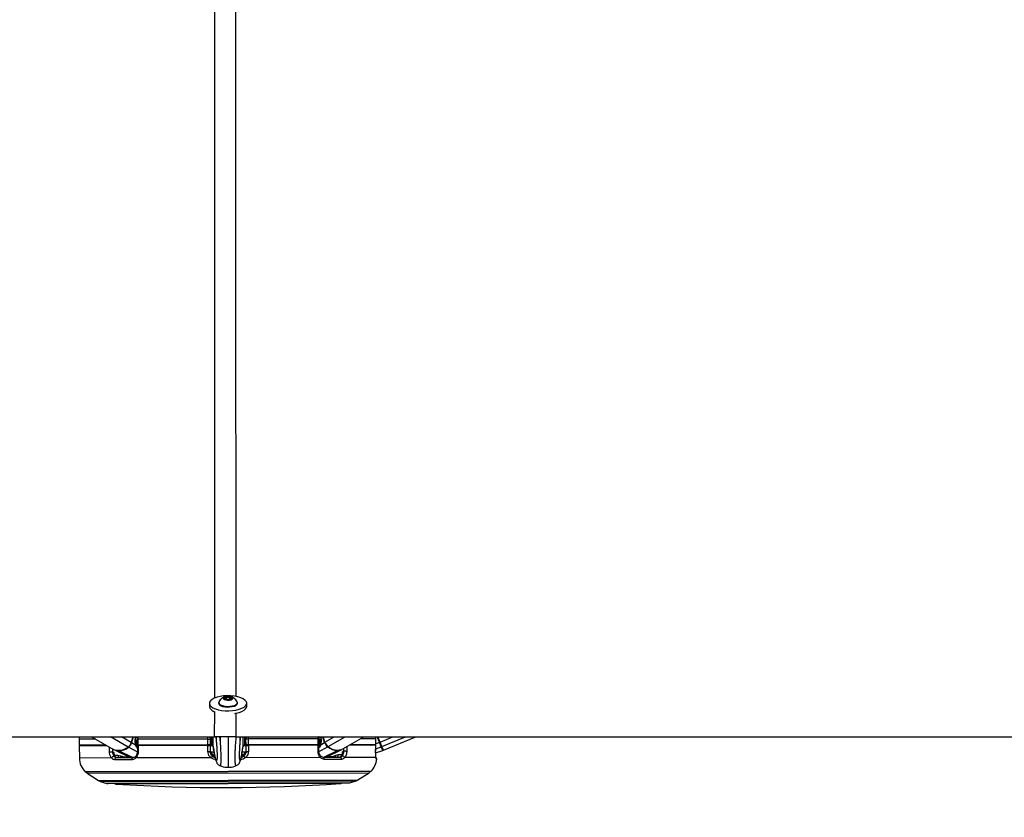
# Model space of a CAD drawing. Header units: millimetres. Extents: x 1684 to 18395, y 701 to 16538.
# Tile 27 of 61: x 6357 to 7349, y 5889 to 6692. Entities that reach past the tile are written whole.
import ezdxf

# ---------------------------------------------------------------- set-up
doc = ezdxf.new("R2010")
doc.units = ezdxf.units.MM
doc.header["$LTSCALE"] = 2
doc.layers.add('COMPONENT_GEOMETRY', color=7, linetype='Continuous')
doc.styles.add('SLDTEXTSTYLE0', font='TXT', dxfattribs={"width": 0.75})
doc.dimstyles.new('SLDDIMSTYLE1', dxfattribs={"dimtxt": 100, "dimasz": 6.604, "dimexe": 0, "dimexo": 0.0625, "dimgap": 25, "dimtad": 0, "dimtih": 1, "dimtoh": 1, "dimdec": 1, "dimrnd": 1e-09, "dimzin": 12, "dimdsep": 46, "dimtxsty": 'SLDTEXTSTYLE0', "dimsah": 1, "dimcen": 0.09, "dimadec": 0, "dimazin": 3, "dimtfac": 1, "dimtdec": 1, "dimtofl": 0, "dimtmove": 0, "dimatfit": 3, "dimfxl": 1, "dimfrac": 2, "dimtolj": 1, "dimtzin": 12, "dimarcsym": 0})

# ---------------------------------------------------------------- blocks, each defined once
blk = doc.blocks.new('_D_2')
at = {"layer": 'COMPONENT_GEOMETRY', "color": 7}
for p, q in [((7817.17, 5970.28), (7817.17, 3903.62)), ((7617.1, 3883.3), (7586.63, 3883.3)), ((7586.63, 3883.3), (7586.63, 3724.55)), ((8017.24, 3883.3), (8047.71, 3883.3)), ((8047.71, 3883.3), (8047.71, 3724.55)), ((7586.63, 3724.55), (7617.1, 3724.55)), ((8047.71, 3724.55), (8017.24, 3724.55)), ((7817.17, 1508.27), (7817.17, 3574.94)), ((3335.91, 1508.27), (7823.52, 1508.27))]:
    blk.add_line(p, q, dxfattribs=at)
for points in [[(7817.17, 5970.28), (7816.15, 5963.68), (7818.18, 5963.68)], [(7817.17, 1508.27), (7818.18, 1514.88), (7816.15, 1514.88)]]:
    blk.add_solid(points, dxfattribs=at)
at = {"layer": 'COMPONENT_GEOMETRY', "color": 7, "char_height": 100, "attachment_point": 1, "style": 'SLDTEXTSTYLE0'}
for s, insert in [('7\'3.83"', (7617.1, 3853.46)), ('2231', (7669.39, 3703.84))]:
    blk.add_mtext(s, dxfattribs=dict(at, insert=insert))

msp = doc.modelspace()

# ---------------------------------------------------------------- linework, layer by layer
at = {"color": 7, "linetype": 'Continuous', "lineweight": 25}
for p, q in [((6563.75, 6009.19), (6565.72, 6010.34)), ((6565.24, 6007.94), (6563.75, 6009.19)), ((6568.69, 6007.83), (6565.24, 6007.94)), ((6565.72, 6010.34), (6569.17, 6010.24)), ((6565.72, 6007.92), (6565.72, 6010.34)), ((6570.66, 6008.98), (6568.69, 6007.83)), ((6569.17, 6010.24), (6570.66, 6008.98)), ((6569.18, 6008.11), (6569.17, 6010.24)), ((6548.41, 6004.02), (6548.42, 6000.81)), ((6557.71, 6004.73), (6557.71, 6004.03)), ((6576.71, 6004.07), (6576.71, 6004.77)), ((6586.02, 6000.89), (6586.01, 6004.09)), ((4100.46, 5970.28), (6553.74, 5970.28)), ((6417.28, 5967.79), (6417.3, 5961.79)), ((6429.78, 5970.28), (6451.76, 5957.65)), ((6471.42, 5970.28), (6469.78, 5964.55)), ((6474.04, 5968.48), (6474.56, 5970.28)), ((6475.73, 5967.91), (6475.75, 5961.91)), ((6475.74, 5967.91), (6475.73, 5967.91)), ((6547.01, 5968.05), (6476.52, 5967.91)), ((6476.52, 5967.91), (6476.54, 5961.91)), ((6547.01, 5968.05), (6549.28, 5968.05)), ((6547.03, 5962.05), (6547.01, 5968.05)), ((6548.93, 5969.46), (6548.94, 5968.97)), ((6549.28, 5970.28), (6549.28, 5968.05)), ((6549.28, 5968.05), (6549.3, 5962.05)), ((6550.29, 5962.62), (6550.28, 5970.27)), ((6552.3, 5960.71), (6552.28, 5970.28)), ((6555.28, 5970.28), (6555.29, 5966.63)), ((6559.49, 5965.3), (6559.48, 5970.28)), ((6574.98, 5970.28), (9030.11, 5970.28)), ((6579.29, 5966.68), (6579.28, 5970.28)), ((6582.3, 5960.76), (6582.28, 5970.28)), ((6584.29, 5962.69), (6584.28, 5970.28)), ((6585.28, 5968.12), (6587.55, 5968.13)), ((6585.3, 5962.12), (6585.28, 5968.12)), ((6585.62, 5969.04), (6585.63, 5969.53)), ((6658.04, 5968.27), (6587.55, 5968.13)), ((6587.55, 5968.13), (6587.57, 5962.13)), ((6658.06, 5962.27), (6658.04, 5968.27)), ((6658.8, 5968.27), (6658.7, 5970.22)), ((6658.85, 5962.27), (6658.83, 5968.27)), ((6660.1, 5970.28), (6660.52, 5968.84)), ((6664.81, 5964.94), (6663.25, 5970.28)), ((6682.84, 5958.1), (6703.85, 5970.28)), ((6715.91, 5968.38), (6715.58, 5970.28)), ((6715.92, 5962.38), (6715.91, 5968.38)), ((6715.93, 5968.38), (6715.91, 5968.38)), ((6715.94, 5962.38), (6715.93, 5968.38)), ((6720.2, 5965.04), (6718.05, 5970.28)), ((6723.55, 5956.88), (6756.19, 5970.28)), ((6444.45, 5961.85), (6417.3, 5961.79)), ((6445.32, 5961.35), (6417.3, 5961.29)), ((6417.3, 5961.29), (6417.54, 5948.89)), ((6422.3, 5961.8), (6422.31, 5961.3)), ((6474.11, 5961.91), (6470.17, 5964.32)), ((6473.81, 5964.83), (6475.74, 5965.98)), ((6476.54, 5961.91), (6475.75, 5961.91)), ((6475.92, 5961.41), (6475.92, 5955.27)), ((6547.03, 5962.05), (6476.54, 5961.91)), ((6546.81, 5961.55), (6476.71, 5961.41)), ((6482.33, 5961.92), (6482.33, 5961.42)), ((6544.3, 5962.04), (6544.3, 5961.54)), ((6549.3, 5962.05), (6547.03, 5962.05)), ((6549.08, 5962.05), (6549.09, 5961.55)), ((6549.09, 5961.55), (6552.3, 5961.56)), ((6549.09, 5961.55), (6549.21, 5955.45)), ((6549.29, 5967.05), (6550.29, 5967.06)), ((6550.71, 5962.06), (6549.3, 5962.05)), ((6550.86, 5962.03), (6552.3, 5961.95)), ((6552.3, 5960.71), (6552.3, 5960.7)), ((6552.3, 5960.7), (6552.37, 5959.9)), ((6582.3, 5960.76), (6582.23, 5959.96)), ((6582.3, 5962.01), (6583.73, 5962.09)), ((6582.3, 5961.62), (6585.51, 5961.62)), ((6582.3, 5960.76), (6582.3, 5960.76)), ((6585.3, 5962.12), (6583.88, 5962.12)), ((6584.29, 5967.12), (6585.29, 5967.12)), ((6587.57, 5962.13), (6585.3, 5962.12)), ((6585.41, 5955.52), (6585.51, 5961.62)), ((6585.51, 5961.62), (6585.51, 5962.12)), ((6658.06, 5962.27), (6587.57, 5962.13)), ((6657.88, 5961.77), (6587.78, 5961.63)), ((6590.3, 5962.13), (6590.3, 5961.63)), ((6652.26, 5962.26), (6652.26, 5961.76)), ((6658.85, 5962.27), (6658.06, 5962.27)), ((6658.7, 5955.63), (6658.68, 5961.77)), ((6658.84, 5966.34), (6660.76, 5965.2)), ((6660.48, 5962.28), (6664.42, 5964.7)), ((6665.94, 5949.78), (6681.85, 5957.59)), ((6715.89, 5961.88), (6689.27, 5961.83)), ((6715.92, 5962.38), (6690.14, 5962.33)), ((6710.46, 5962.37), (6710.45, 5961.87)), ((6715.83, 5955.71), (6715.91, 5961.88)), ((6715.89, 5961.88), (6715.88, 5961.88)), ((6715.94, 5962.38), (6715.92, 5962.38)), ((6720.2, 5965.04), (6719.61, 5964.8)), ((6721.47, 5960.27), (6719.61, 5964.8)), ((6722.07, 5960.49), (6720.2, 5965.04)), ((6722.95, 5956.67), (6721.47, 5960.27)), ((6723.55, 5956.88), (6722.07, 5960.49)), ((6450.9, 5955.26), (6452, 5955.26)), ((6452.76, 5957.14), (6468.7, 5949.4)), ((6454.69, 5949.37), (6471.8, 5949.4)), ((6456.39, 5951.92), (6459.02, 5951.29)), ((6550.14, 5949.16), (6474.25, 5949.01)), ((6475.92, 5955.27), (6475.92, 5955.27)), ((6552.38, 5951.5), (6552.45, 5950.91)), ((6582.19, 5950.97), (6582.25, 5951.56)), ((6660.39, 5949.37), (6584.5, 5949.22)), ((6662.84, 5949.78), (6679.95, 5949.81)), ((6681.47, 5947.6), (6664.13, 5947.56)), ((6675.61, 5951.71), (6678.24, 5952.35)), ((6682.62, 5955.71), (6683.71, 5955.71)), ((6716.12, 5949.48), (6684.68, 5949.42)), ((6715.81, 5955.71), (6715.83, 5955.71)), ((6715.82, 5954.17), (6722.95, 5956.67)), ((6470.52, 5947.18), (6453.17, 5947.15)), ((6559.14, 5941.23), (6559.18, 5941.22)), ((6575.54, 5941.25), (6575.49, 5941.24)), ((6710.46, 5935.27), (6424.24, 5934.71)), ((6425.51, 5933.53), (6436.83, 5926.32)), ((6697.9, 5926.84), (6709.19, 5934.09)), ((6438.67, 5925.46), (6444, 5923.74)), ((6446.47, 5923.35), (6688.27, 5923.83)), ((6690.74, 5924.22), (6696.06, 5925.96))]:
    msp.add_line(p, q, dxfattribs=at)
at = {"color": 8, "linetype": 'Continuous', "lineweight": 25}
for p, q in [((6553.74, 5970.28), (6553.75, 5995.72)), ((6574.97, 5994.12), (6574.98, 5970.28)), ((6434.05, 5967.83), (6417.28, 5967.79)), ((6466.65, 5959.99), (6448.74, 5970.28)), ((6469.78, 5964.55), (6459.81, 5970.28)), ((6470.17, 5964.32), (6471.87, 5970.28)), ((6474.09, 5970.28), (6473.69, 5968.89)), ((6473.75, 5966.33), (6475.74, 5967.52)), ((6475.4, 5969.99), (6474.28, 5969.32)), ((6474.49, 5970.03), (6475.4, 5969.99)), ((6475.73, 5967.91), (6476.52, 5967.91)), ((6547.01, 5968.05), (6547.02, 5970.28)), ((6550.85, 5970.23), (6550.86, 5962.03)), ((6583.71, 5970.23), (6583.73, 5962.09)), ((6658.04, 5968.27), (6657.8, 5970.28)), ((6658.04, 5968.27), (6658.83, 5968.27)), ((6660.82, 5966.7), (6658.83, 5967.87)), ((6658.83, 5967.67), (6660.84, 5966.49)), ((6659.27, 5970.28), (6660.28, 5969.68)), ((6660.58, 5970.28), (6660.87, 5969.25)), ((6664.42, 5964.7), (6662.79, 5970.28)), ((6664.81, 5964.94), (6674.02, 5970.28)), ((6667.95, 5960.38), (6685.02, 5970.28)), ((6715.91, 5968.38), (6700.52, 5968.35)), ((6719.61, 5964.8), (6717.37, 5970.28)), ((6720.2, 5965.04), (6732.95, 5970.28)), ((6722.07, 5960.49), (6745.92, 5970.28)), ((6450.83, 5958.18), (6450.9, 5955.26)), ((6475.87, 5955.18), (6467.06, 5959.78)), ((6475.74, 5967.32), (6473.75, 5966.13)), ((6475.75, 5962.4), (6475.36, 5961.06)), ((6475.94, 5960.58), (6475.81, 5960.67)), ((6476.89, 5961.41), (6477.04, 5961.91)), ((6479.16, 5961.92), (6479.02, 5961.42)), ((6481.6, 5961.42), (6481.66, 5961.63)), ((6481.78, 5961.56), (6481.74, 5961.42)), ((6652.81, 5961.89), (6652.85, 5961.76)), ((6652.99, 5961.76), (6652.93, 5961.96)), ((6655.43, 5962.26), (6655.57, 5961.76)), ((6657.7, 5961.77), (6657.55, 5962.27)), ((6658.73, 5955.53), (6667.54, 5960.17)), ((6658.84, 5962.76), (6659.23, 5961.44)), ((6683.71, 5955.71), (6683.78, 5958.64)), ((6715.86, 5958.25), (6721.47, 5960.27)), ((6715.94, 5963.3), (6719.61, 5964.8)), ((6449.96, 5948.96), (6417.54, 5948.89)), ((6452.77, 5951.91), (6456.39, 5951.92)), ((6471.02, 5949.4), (6457.25, 5956.15)), ((6550.42, 5955), (6553.06, 5955.01)), ((6553.84, 5950.91), (6552.45, 5950.91)), ((6582.19, 5950.97), (6580.79, 5950.97)), ((6581.51, 5955.06), (6584.2, 5955.07)), ((6663.62, 5949.78), (6677.36, 5956.58)), ((6678.24, 5952.35), (6681.86, 5952.36)), ((6716.99, 5947.67), (6716.49, 5947.66)), ((6711.16, 5935.56), (6423.54, 5934.99)), ((6425.51, 5933.53), (6709.19, 5934.09)), ((6436.83, 5926.32), (6697.9, 5926.84)), ((6438.67, 5925.46), (6696.06, 5925.96)), ((6444, 5923.74), (6690.74, 5924.22)), ((6680.38, 5923.19), (6454.36, 5922.74))]:
    msp.add_line(p, q, dxfattribs=at)
at = {"color": 7, "linetype": 'Continuous', "lineweight": 25, "flags": 128}
for points in [[(6548.95, 6002.23), (6550.17, 6000.83), (6552.05, 5999.55), (6554.51, 5998.45), (6557.45, 5997.56), (6560.77, 5996.93), (6564.34, 5996.56), (6568.02, 5996.49), (6571.67, 5996.7), (6575.15, 5997.2), (6578.32, 5997.96), (6581.07, 5998.96), (6583.28, 6000.15), (6584.88, 6001.49), (6585.79, 6002.93), (6586, 6004.41), (6585.48, 6005.88), (6584.26, 6007.28), (6582.38, 6008.55), (6579.92, 6009.65), (6576.97, 6010.54), (6573.65, 6011.18), (6570.08, 6011.54), (6566.4, 6011.62), (6562.75, 6011.4), (6559.28, 6010.9), (6556.1, 6010.14), (6553.36, 6009.15), (6551.15, 6007.96), (6549.55, 6006.62), (6548.63, 6005.18), (6548.43, 6003.7), (6548.95, 6002.23)], [(6566.82, 6007.18), (6568.66, 6007.27), (6570.28, 6007.63), (6571.43, 6008.22), (6571.94, 6008.94), (6571.72, 6009.68), (6570.82, 6010.33), (6569.37, 6010.79), (6567.59, 6010.99), (6565.75, 6010.91), (6564.13, 6010.54), (6562.98, 6009.95), (6562.47, 6009.23), (6562.68, 6008.49), (6563.58, 6007.84), (6565.04, 6007.38), (6566.82, 6007.18)], [(6548.42, 6000.81), (6548.44, 6000.49), (6548.96, 5999.02)], [(6557.71, 6004.03), (6557.79, 6003.56), (6558.45, 6002.56), (6559.77, 6001.66), (6561.64, 6000.94), (6563.92, 6000.46), (6566.45, 6000.24)], [(6557.95, 6005.58), (6557.82, 6005.3), (6557.79, 6004.26), (6558.45, 6003.25), (6559.77, 6002.36), (6561.64, 6001.64), (6563.92, 6001.15), (6566.45, 6000.93)], [(6566.45, 6000.93), (6569.03, 6000.99), (6571.48, 6001.34), (6573.61, 6001.93), (6575.27, 6002.73), (6576.33, 6003.68), (6576.71, 6004.72), (6576.48, 6005.61)], [(6566.45, 6000.24), (6569.03, 6000.3), (6571.48, 6000.64), (6573.61, 6001.23), (6575.27, 6002.04), (6576.33, 6002.99), (6576.71, 6004.02), (6576.71, 6004.07)], [(6574, 5993.8), (6575.16, 5994), (6578.33, 5994.76), (6581.07, 5995.75), (6583.29, 5996.94), (6584.88, 5998.28), (6585.8, 5999.72), (6586.02, 6000.89)], [(6417.48, 5970.33), (6417.42, 5969.92), (6417.28, 5967.79)], [(6466.65, 5959.99), (6464.19, 5958.43), (6461.7, 5957.29), (6459.22, 5956.59), (6456.83, 5956.36), (6454.56, 5956.59), (6452.49, 5957.27), (6451.76, 5957.65)], [(6476.71, 5961.41), (6476.71, 5957.41), (6476.71, 5955.24)], [(6546.93, 5955.37), (6546.86, 5959.37), (6546.81, 5961.55)], [(6587.78, 5961.63), (6587.72, 5957.63), (6587.68, 5955.45)], [(6657.91, 5955.59), (6657.89, 5959.59), (6657.88, 5961.77)], [(6715.81, 5955.71), (6715.86, 5959.7), (6715.89, 5961.88)], [(6447.9, 5955.18), (6448.19, 5955.19), (6448.54, 5955.2), (6448.93, 5955.21), (6449.35, 5955.22), (6449.78, 5955.23), (6450.19, 5955.24), (6450.57, 5955.25), (6450.9, 5955.26)], [(6470.52, 5947.18), (6470.52, 5947.6), (6470.58, 5948.01), (6470.68, 5948.4), (6470.84, 5948.73), (6471.04, 5949.02), (6471.28, 5949.23), (6471.53, 5949.36), (6471.8, 5949.4)], [(6664.13, 5947.56), (6664.13, 5947.98), (6664.07, 5948.39), (6663.96, 5948.77), (6663.8, 5949.11), (6663.6, 5949.39), (6663.36, 5949.6), (6663.11, 5949.73), (6662.84, 5949.78)], [(6686.72, 5955.65), (6686.43, 5955.66), (6686.08, 5955.66), (6685.68, 5955.67), (6685.26, 5955.68), (6684.84, 5955.69), (6684.43, 5955.7), (6684.05, 5955.71), (6683.71, 5955.71)]]:
    msp.add_lwpolyline(points, dxfattribs=at)
at = {"color": 8, "linetype": 'Continuous', "lineweight": 25, "flags": 128}
for points in [[(6473.69, 5968.89), (6473.85, 5968.78), (6473.97, 5968.67), (6474.03, 5968.58), (6474.05, 5968.49), (6474.04, 5968.47)], [(6660.87, 5969.25), (6660.71, 5969.15), (6660.6, 5969.04), (6660.53, 5968.94), (6660.52, 5968.86), (6660.52, 5968.84)], [(6447.9, 5955.18), (6447.8, 5959.18), (6447.78, 5959.94)], [(6474.11, 5961.91), (6474.26, 5962.08), (6474.36, 5962.24), (6474.41, 5962.4), (6474.41, 5962.54), (6474.39, 5962.6)], [(6481.66, 5961.63), (6481.72, 5961.8), (6481.78, 5961.92)], [(6652.93, 5961.96), (6652.87, 5962.14), (6652.81, 5962.26)], [(6658.64, 5960.92), (6658.66, 5960.94), (6658.78, 5961.03)], [(6660.48, 5962.28), (6660.33, 5962.44), (6660.23, 5962.61), (6660.18, 5962.76), (6660.18, 5962.9), (6660.2, 5962.96)], [(6686.82, 5960.41), (6686.77, 5957.82), (6686.72, 5955.65)], [(6474.25, 5949.01), (6474.08, 5949.33), (6473.97, 5949.65), (6473.92, 5949.94), (6473.94, 5950.19), (6474.03, 5950.39), (6474.12, 5950.49)], [(6551.31, 5951.03), (6551.84, 5950.92), (6552.45, 5950.91)], [(6583.03, 5951.02), (6582.79, 5950.98), (6582.19, 5950.97)], [(6660.39, 5949.37), (6660.56, 5949.7), (6660.67, 5950.02), (6660.71, 5950.3), (6660.69, 5950.56), (6660.61, 5950.76), (6660.54, 5950.84)]]:
    msp.add_lwpolyline(points, dxfattribs=at)
at = {"color": 7, "linetype": 'Continuous', "lineweight": 25}
for centre, radius, start, end in [((6567.22, 6000.38), 10.63, 102.30886, 150.75483), ((6567.22, 6000.38), 10.63, 29.46988, 77.91585), ((6557.41, 6005.51), 10.65, 217.4979, 253.63346), ((6456.48, 5973.33), 17.19, 272.58059, 307.98881), ((6461.39, 5966.94), 8.71, 307.09812, 344.11326), ((6461.83, 5966.69), 8.67, 307.09812, 344.11326), ((6485.44, 5968.07), 7.47, 239.58617, 240.65072), ((6550.89, 5962.63), 0.6, 180.11235, 267.11235), ((6583.69, 5962.69), 0.6, 273.11235, 0.11235), ((6649.12, 5968.39), 7.47, 299.57399, 300.63854), ((6672.74, 5967.1), 8.67, 196.11145, 233.12659), ((6673.18, 5967.35), 8.71, 196.11145, 233.12659), ((6678.07, 5973.76), 17.19, 232.2359, 267.64412), ((6677.2, 5971.01), 14.09, 228.95338, 293.62542), ((6677.45, 5966.7), 10.12, 269.51079, 295.73636), ((6721.33, 5960.82), 0.561, 284.68, 15.77091), ((6722.75, 5957.24), 0.6, 289.31509, 22.31509), ((6437.53, 5949.28), 20, 181.11235, 225.60069), ((6452.5, 5947.8), 2.8, 92.50858, 155.43885), ((6457.11, 5966.21), 10.06, 244.41207, 270.7902), ((6455, 5947.53), 1.87, 99.79491, 191.67613), ((6546.8, 5994.29), 38.91, 270.19935, 273.54596), ((6556.05, 5945.39), 7.01, 129.65386, 147.48472), ((6553.27, 5954.91), 2.86, 178.20162, 267.02705), ((6581.35, 5954.97), 2.86, 273.19766, 2.02309), ((6578.6, 5945.43), 7.01, 32.73999, 50.57085), ((6587.67, 5994.37), 38.91, 266.67875, 270.02536), ((6679.64, 5947.97), 1.87, 348.54858, 80.4298), ((6682.14, 5948.25), 2.8, 24.78586, 87.71613), ((6697.11, 5949.79), 20, 314.62401, 353.89615), ((6715, 5947.88), 2, 353.89615, 54.30668), ((6424.24, 5935.71), 1, 225.60069, 270.11235), ((6426.04, 5934.38), 1, 160.4726, 237.51628), ((6708.65, 5934.93), 1, 302.70843, 19.75211), ((6710.45, 5936.27), 1, 270.11235, 314.62401), ((6441.13, 5933.07), 8, 237.51628, 252.11235), ((6446.46, 5931.35), 8, 252.11235, 270.11235), ((6454.49, 5924.74), 2, 223.36539, 266.28613), ((6564.06, 7612.75), 1693.56, 266.28613, 273.93858), ((6680.25, 5925.18), 2, 273.93858, 316.85932), ((6688.26, 5931.83), 8, 270.11235, 288.11235), ((6693.58, 5933.57), 8, 288.11235, 302.70843)]:
    msp.add_arc(centre, radius, start, end, dxfattribs=at)
at = {"color": 8, "linetype": 'Continuous', "lineweight": 25}
for centre, radius, start, end in [((6474.96, 5970.65), 0.802, 303.68389, 331.54113), ((6467.58, 5960.67), 1.03, 216.31857, 239.89059), ((6469.3, 5962.79), 1.75, 60.44772, 75.02887), ((6484.03, 5970.62), 11.3, 209.48344, 223.71873), ((6485.38, 5971.38), 11.48, 209.31214, 212.89491), ((6483.21, 5961.15), 1.49, 148.7985, 164.12056), ((6651.38, 5961.48), 1.49, 16.10415, 31.42621), ((6650.53, 5970.95), 11.3, 316.50598, 330.74127), ((6649.18, 5971.7), 11.48, 327.3298, 330.91257), ((6665.28, 5963.18), 1.75, 105.19584, 119.77699), ((6667.02, 5961.06), 1.03, 300.33412, 323.90614), ((6707.68, 5966.58), 5.47, 301.1597, 309.72173), ((6459.68, 5951.8), 3.29, 177.92153, 227.58808), ((6457.47, 5956.57), 0.472, 205.9905, 241.90685), ((6461.88, 5950.5), 2.96, 164.53526, 202.27937), ((6476.52, 5959.72), 4.49, 262.28781, 272.42046), ((6552.21, 5954.63), 3.13, 232.98697, 273.08167), ((6582.41, 5954.69), 3.13, 267.13547, 307.94843), ((6658.08, 5959.96), 4.37, 267.6969, 278.09435), ((6672.76, 5950.91), 2.96, 337.94534, 15.68945), ((6674.95, 5952.22), 3.29, 312.63662, 2.30318), ((6677.14, 5957), 0.472, 298.31786, 334.23421), ((6714.5, 5947.88), 2.01, 353.91304, 25.75102)]:
    msp.add_arc(centre, radius, start, end, dxfattribs=at)
at = {"color": 7, "linetype": 'Continuous', "lineweight": 25}
for centre, major_axis, start_param, end_param in [((6478.26, 5966.11), (0.17, 7.38), 1.200482, 2.191148), ((6656.32, 5966.46), (-0.2, 7.38), 4.092037, 5.082703)]:
    msp.add_ellipse(centre, major_axis=major_axis, ratio=0.672558, start_param=start_param, end_param=end_param, dxfattribs=at)
at = {"color": 8, "linetype": 'Continuous', "lineweight": 25}
for points, knots in [([(6553.76, 6009.14), (6553.8, 6178.16), (6553.86, 6438.76), (6554.13, 6790.98), (6554.37, 7015.13), (6554.86, 7147.78), (6555.01, 7188.78)], [0, 0, 0, 0, 0.429949, 0.662883, 0.895816, 1, 1, 1, 1]), ([(6573.71, 7188.78), (6573.9, 7134.58), (6574.45, 6976.24), (6574.74, 6609.88), (6574.91, 6271.45), (6574.96, 6037.08), (6574.97, 6010.81)], [0, 0, 0, 0, 0.1379434, 0.4029888, 0.9330822, 1, 1, 1, 1]), ([(7106.56, 7188.78), (7192.81, 7134.58), (7444.8, 6976.24), (8027.63, 6609.88), (8564.15, 6272.63), (8935.1, 6039.44), (8975.01, 6014.35)], [0, 0, 0, 0, 0.13836, 0.404205, 0.935898, 1, 1, 1, 1]), ([(6475.4, 5969.99), (6475.56, 5969.98), (6475.72, 5969.97), (6475.86, 5969.87), (6475.86, 5969.86)], [0, 0, 0, 0, 0.978379, 1, 1, 1, 1]), ([(6476.78, 5970.28), (6476.67, 5969.78), (6476.52, 5969), (6476.52, 5968.2), (6476.52, 5967.91)], [0, 0, 0, 0, 0.646108, 1, 1, 1, 1]), ([(6559.18, 5941.22), (6559.24, 5941.19), (6559.35, 5941.15), (6559.55, 5941.28), (6559.77, 5941.64), (6559.96, 5942.38), (6560.1, 5943.49), (6560.18, 5944.82), (6560.22, 5946.6), (6560.22, 5948.72), (6560.22, 5951.27), (6560.15, 5954.33), (6560.05, 5957.07), (6559.93, 5959.36), (6559.8, 5961.31), (6559.65, 5963.34), (6559.48, 5965.51), (6559.28, 5967.63), (6559.12, 5969.3), (6559.03, 5970.14), (6558.99, 5970.5)], [0, 0, 0, 0, 0.0518778, 0.1032908, 0.1808442, 0.2698632, 0.3099755, 0.3778599, 0.4407745, 0.4681218, 0.5334219, 0.6024408, 0.6552315, 0.7089, 0.7566035, 0.7939522, 0.8586657, 0.9243292, 0.968229, 1, 1, 1, 1]), ([(6567.28, 5970.28), (6567.28, 5969.85), (6567.28, 5968.95), (6567.29, 5967.49), (6567.29, 5965.66), (6567.29, 5963.77), (6567.3, 5961.5), (6567.3, 5958.73), (6567.31, 5954.95), (6567.32, 5950.79), (6567.32, 5947.25), (6567.33, 5945.01), (6567.33, 5943.35), (6567.33, 5942.13), (6567.34, 5941.18), (6567.34, 5940.47), (6567.34, 5940.05), (6567.34, 5939.8), (6567.34, 5939.64), (6567.34, 5939.63), (6567.34, 5939.62)], [0, 0, 0, 0, 0.0353091, 0.0742132, 0.1132008, 0.1745337, 0.2117466, 0.2715878, 0.3598255, 0.4488493, 0.5151189, 0.5813002, 0.6217811, 0.6794311, 0.7365816, 0.787292, 0.8533153, 0.8925597, 0.9319057, 1, 1, 1, 1]), ([(6575.49, 5941.24), (6575.46, 5941.22), (6575.38, 5941.18), (6575.24, 5941.23), (6575.07, 5941.38), (6574.92, 5941.68), (6574.79, 5942.11), (6574.69, 5942.6), (6574.62, 5943.13), (6574.56, 5943.65), (6574.52, 5944.27), (6574.48, 5945.02), (6574.45, 5945.96), (6574.43, 5947.05), (6574.42, 5948.3), (6574.42, 5949.69), (6574.42, 5951.27), (6574.45, 5952.93), (6574.5, 5955.32), (6574.58, 5957.51), (6574.68, 5959.53), (6574.76, 5960.82), (6574.88, 5962.58), (6575.03, 5964.71), (6575.24, 5967.14), (6575.42, 5969.09), (6575.53, 5970.17), (6575.56, 5970.52)], [0, 0, 0, 0, 0.026079, 0.077297, 0.12887, 0.180614, 0.225014, 0.269666, 0.296322, 0.323089, 0.350307, 0.377745, 0.40895, 0.440808, 0.468145, 0.500359, 0.533697, 0.567872, 0.602885, 0.682258, 0.709221, 0.740987, 0.772852, 0.837099, 0.902647, 0.968451, 1, 1, 1, 1]), ([(6587.55, 5970.28), (6587.55, 5969.85), (6587.55, 5969.15), (6587.55, 5968.41), (6587.55, 5968.13)], [0, 0, 0, 0, 0.610027, 1, 1, 1, 1]), ([(6658.9, 5970.28), (6658.83, 5970.28), (6658.76, 5970.27), (6658.7, 5970.22), (6658.7, 5970.22)], [0, 0, 0, 0, 0.933662, 1, 1, 1, 1]), ([(6481.13, 5961.92), (6481.23, 5961.87), (6481.43, 5961.76), (6481.58, 5961.67), (6481.66, 5961.63)], [0, 0, 0, 0, 0.51956, 1, 1, 1, 1]), ([(6556.11, 5948.67), (6556.1, 5948.62), (6556.08, 5948.29), (6556.02, 5947.85), (6555.94, 5947.38), (6555.84, 5947.02), (6555.74, 5946.76), (6555.62, 5946.62), (6555.5, 5946.57), (6555.33, 5946.63), (6555.12, 5946.9), (6554.84, 5947.53), (6554.51, 5948.54), (6554.18, 5949.83), (6553.89, 5951.16), (6553.63, 5952.46), (6553.37, 5953.87), (6553.06, 5955.67), (6552.7, 5957.89), (6552.43, 5959.77), (6552.3, 5960.71)], [0, 0, 0, 0, 0.005411, 0.032612, 0.059131, 0.085819, 0.119545, 0.153397, 0.187528, 0.221723, 0.28725, 0.353003, 0.445553, 0.538392, 0.603616, 0.668904, 0.734364, 0.799874, 0.899859, 1, 1, 1, 1]), ([(6578.53, 5948.82), (6578.54, 5948.73), (6578.57, 5948.33), (6578.63, 5947.9), (6578.71, 5947.42), (6578.84, 5946.93), (6579.03, 5946.61), (6579.28, 5946.63), (6579.53, 5946.95), (6579.81, 5947.58), (6580.13, 5948.59), (6580.54, 5950.21), (6581, 5952.45), (6581.47, 5955.17), (6581.91, 5957.95), (6582.17, 5959.83), (6582.3, 5960.76)], [0, 0, 0, 0, 0.008339, 0.035462, 0.061905, 0.088516, 0.15587, 0.223986, 0.289324, 0.354889, 0.447173, 0.539745, 0.669867, 0.800449, 0.900147, 1, 1, 1, 1]), ([(6653.47, 5962.26), (6653.36, 5962.2), (6653.16, 5962.1), (6653.01, 5962.01), (6652.93, 5961.96)], [0, 0, 0, 0, 0.51956, 1, 1, 1, 1]), ([(6710.99, 5961.87), (6711.06, 5961.9), (6711.29, 5962.02), (6711.45, 5962.23), (6711.56, 5962.37)], [0, 0, 0, 0, 0.294349, 1, 1, 1, 1]), ([(6459.02, 5951.29), (6460.09, 5950.83), (6462.58, 5949.78), (6465.15, 5950.18), (6466.62, 5950.4)], [0, 0, 0, 0, 0.4290254, 1, 1, 1, 1]), ([(6668.16, 5950.87), (6668.84, 5950.66), (6671.32, 5949.92), (6673.81, 5950.96), (6675.61, 5951.71)], [0, 0, 0, 0, 0.2757749, 1, 1, 1, 1])]:
    msp.add_open_spline(points, degree=3, knots=knots, dxfattribs=at)
at = {"color": 7, "linetype": 'Continuous', "lineweight": 25}
for points, knots in [([(9030.11, 5970.28), (8740.68, 6152.26), (8305.62, 6425.8), (7725.06, 6790.98), (7368.78, 7015.13), (7158.37, 7147.78), (7093.34, 7188.78)], [0, 0, 0, 0, 0.448133, 0.673636, 0.899139, 1, 1, 1, 1]), ([(10062.07, 5970.28), (9652.72, 6152.26), (9037.38, 6425.8), (8216.07, 6790.98), (7711.98, 7015.13), (7413.92, 7147.78), (7321.8, 7188.78)], [0, 0, 0, 0, 0.448133, 0.673636, 0.899139, 1, 1, 1, 1]), ([(6474.39, 5962.6), (6474.28, 5962.86), (6473.97, 5963.63), (6473.68, 5965.16), (6473.69, 5966.95), (6473.94, 5968.01), (6474.04, 5968.48)], [0, 0, 0, 0, 0.152854, 0.457309, 0.763686, 1, 1, 1, 1]), ([(6475.91, 5970.28), (6475.85, 5969.92), (6475.72, 5969.14), (6475.77, 5968.34), (6475.79, 5967.91)], [0, 0, 0, 0, 0.460346, 1, 1, 1, 1]), ([(6574.98, 5970.28), (6574.65, 5970.28), (6572.89, 5970.28), (6569.53, 5970.28), (6564.71, 5970.28), (6559.66, 5970.28), (6555.99, 5970.28), (6554.05, 5970.28), (6553.74, 5970.28)], [0, 0, 0, 0, 0.0487424, 0.2609758, 0.4793563, 0.7122289, 0.9539189, 1, 1, 1, 1]), ([(6554.97, 5970.28), (6555.03, 5969.62), (6555.17, 5968.1), (6555.36, 5965.83), (6555.54, 5963.55), (6555.69, 5961.47), (6555.83, 5959.26), (6555.96, 5957.17), (6556.06, 5955.23), (6556.12, 5953.81), (6556.16, 5952.65), (6556.18, 5951.9), (6556.19, 5951.25), (6556.19, 5950.76), (6556.18, 5950.27), (6556.17, 5949.81), (6556.15, 5949.33), (6556.13, 5948.95), (6556.11, 5948.75), (6556.11, 5948.67)], [0, 0, 0, 0, 0.111614, 0.255619, 0.352965, 0.450592, 0.549552, 0.649342, 0.714078, 0.779886, 0.810123, 0.840948, 0.861048, 0.881829, 0.898915, 0.924255, 0.950217, 0.981345, 1, 1, 1, 1]), ([(6579.59, 5970.28), (6579.53, 5969.63), (6579.4, 5968.13), (6579.22, 5965.88), (6579.05, 5963.6), (6578.91, 5961.51), (6578.77, 5959.3), (6578.65, 5957.21), (6578.56, 5955.27), (6578.51, 5953.85), (6578.47, 5952.69), (6578.45, 5951.95), (6578.45, 5951.3), (6578.45, 5950.8), (6578.45, 5950.31), (6578.47, 5949.85), (6578.49, 5949.3), (6578.52, 5949.01), (6578.53, 5948.82)], [0, 0, 0, 0, 0.110007, 0.255425, 0.353726, 0.452311, 0.552242, 0.653011, 0.718382, 0.784836, 0.81537, 0.846497, 0.866794, 0.887779, 0.905033, 0.930622, 0.956838, 1, 1, 1, 1]), ([(6585.28, 5968.12), (6585.28, 5968.37), (6585.28, 5969.11), (6585.28, 5969.81), (6585.28, 5970.28)], [0, 0, 0, 0, 0.34008, 1, 1, 1, 1]), ([(6660.52, 5968.84), (6660.6, 5968.55), (6660.82, 5967.66), (6660.93, 5966.05), (6660.71, 5964.3), (6660.36, 5963.37), (6660.2, 5962.96)], [0, 0, 0, 0, 0.1537966, 0.4591445, 0.7653534, 1, 1, 1, 1]), ([(6474.11, 5961.91), (6474.36, 5961.16), (6474.78, 5959.84), (6475.62, 5959.12), (6475.99, 5958.8)], [0, 0, 0, 0, 0.566074, 1, 1, 1, 1]), ([(6475.85, 5960.72), (6475.7, 5960.79), (6475.31, 5960.99), (6474.85, 5961.62), (6474.52, 5962.35), (6474.39, 5962.64)], [0, 0, 0, 0, 0.260018, 0.708, 1, 1, 1, 1]), ([(6475.94, 5961.41), (6475.94, 5961.41), (6475.94, 5961.41), (6476.2, 5961.41), (6476.53, 5961.41), (6476.71, 5961.41)], [0, 0, 0, 0, 0.2475297, 0.6125949, 1, 1, 1, 1]), ([(6546.81, 5961.55), (6547.04, 5961.55), (6547.49, 5961.55), (6548.13, 5961.55), (6548.65, 5961.55), (6549.01, 5961.55), (6549.06, 5961.55), (6549.09, 5961.55)], [0, 0, 0, 0, 0.1975557, 0.39511, 0.5926965, 0.790302, 1, 1, 1, 1]), ([(6552.35, 5959.9), (6552.43, 5959.33), (6552.74, 5957.18), (6553.27, 5953.91), (6553.97, 5950.16), (6554.57, 5947.55), (6555.15, 5945.72), (6555.65, 5944.54), (6556.23, 5943.52), (6557.08, 5942.52), (6558.04, 5941.68), (6558.87, 5941.35), (6559.18, 5941.23)], [0, 0, 0, 0, 0.071924, 0.273669, 0.465576, 0.669985, 0.772877, 0.856471, 0.908553, 0.943522, 0.978584, 1, 1, 1, 1]), ([(6575.49, 5941.26), (6575.75, 5941.36), (6576.49, 5941.64), (6577.39, 5942.38), (6578.16, 5943.21), (6578.67, 5943.99), (6579.09, 5944.77), (6579.53, 5945.84), (6580.07, 5947.56), (6580.68, 5950.21), (6581.36, 5954.01), (6581.88, 5957.33), (6582.18, 5959.44), (6582.25, 5959.95)], [0, 0, 0, 0, 0.018115, 0.049649, 0.081435, 0.116346, 0.15949, 0.224749, 0.330755, 0.529442, 0.732288, 0.934532, 1, 1, 1, 1]), ([(6585.51, 5961.62), (6585.53, 5961.62), (6585.57, 5961.62), (6585.92, 5961.63), (6586.42, 5961.63), (6587.07, 5961.63), (6587.54, 5961.63), (6587.78, 5961.63)], [0, 0, 0, 0, 0.197556, 0.39511, 0.592696, 0.790302, 1, 1, 1, 1]), ([(6657.88, 5961.77), (6658.05, 5961.77), (6658.38, 5961.77), (6658.64, 5961.77), (6658.65, 5961.77), (6658.66, 5961.77)], [0, 0, 0, 0, 0.365444, 0.730886, 1, 1, 1, 1]), ([(6660.48, 5962.28), (6660.36, 5961.91), (6660.12, 5961.15), (6659.69, 5960.27), (6659.2, 5959.59), (6658.81, 5959.31), (6658.62, 5959.16)], [0, 0, 0, 0, 0.277664, 0.566249, 0.779646, 1, 1, 1, 1]), ([(6660.2, 5962.97), (6660.17, 5962.9), (6659.95, 5962.4), (6659.51, 5961.68), (6659.06, 5961.13), (6658.71, 5961.02), (6658.64, 5961)], [0, 0, 0, 0, 0.068716, 0.462655, 0.877688, 1, 1, 1, 1]), ([(6449.96, 5948.96), (6449.66, 5949.37), (6448.93, 5950.36), (6448.13, 5952.51), (6447.97, 5954.29), (6447.9, 5955.18)], [0, 0, 0, 0, 0.2603539, 0.6306901, 1, 1, 1, 1]), ([(6453.17, 5947.15), (6452.61, 5947.23), (6451.44, 5947.39), (6450.47, 5948.42), (6449.96, 5948.96)], [0, 0, 0, 0, 0.475859, 1, 1, 1, 1]), ([(6450.9, 5955.26), (6450.96, 5954.59), (6451.08, 5953.25), (6451.65, 5951.64), (6452.17, 5950.9), (6452.38, 5950.59)], [0, 0, 0, 0, 0.370015, 0.740315, 1, 1, 1, 1]), ([(6452, 5955.26), (6452.06, 5954.59), (6452.17, 5953.25), (6452.85, 5951.48), (6453.83, 5950.15), (6454.91, 5949.46), (6455.61, 5949.4), (6455.89, 5949.37)], [0, 0, 0, 0, 0.215288, 0.430555, 0.64649, 0.863795, 1, 1, 1, 1]), ([(6452.38, 5950.59), (6452.75, 5950.22), (6453.45, 5949.52), (6454.29, 5949.42), (6454.69, 5949.37)], [0, 0, 0, 0, 0.519417, 1, 1, 1, 1]), ([(6474.25, 5949.01), (6473.71, 5948.5), (6472.59, 5947.46), (6471.22, 5947.28), (6470.52, 5947.18)], [0, 0, 0, 0, 0.485349, 1, 1, 1, 1]), ([(6474.09, 5950.52), (6473.98, 5950.4), (6473.54, 5949.91), (6472.65, 5949.46), (6471.89, 5949.43), (6471.46, 5949.42)], [0, 0, 0, 0, 0.122527, 0.506636, 1, 1, 1, 1]), ([(6475.87, 5955.27), (6475.88, 5955.05), (6475.93, 5954.18), (6475.55, 5952.75), (6474.89, 5951.32), (6474.31, 5950.75), (6474.07, 5950.52)], [0, 0, 0, 0, 0.11736, 0.44954, 0.77994, 1, 1, 1, 1]), ([(6476.71, 5955.24), (6476.68, 5954.71), (6476.61, 5953.28), (6475.89, 5951.07), (6474.9, 5949.64), (6474.3, 5949.05), (6474.25, 5949.01)], [0, 0, 0, 0, 0.220493, 0.593656, 0.970348, 1, 1, 1, 1]), ([(6550.14, 5949.16), (6549.67, 5949.56), (6548.52, 5950.56), (6547.26, 5952.7), (6547.04, 5954.48), (6546.93, 5955.37)], [0, 0, 0, 0, 0.2603539, 0.6306901, 1, 1, 1, 1]), ([(6549.21, 5955.45), (6549.29, 5954.78), (6549.44, 5953.45), (6550.38, 5951.84), (6551.23, 5951.09), (6551.58, 5950.78)], [0, 0, 0, 0, 0.370015, 0.740315, 1, 1, 1, 1]), ([(6549.23, 5954.23), (6549.26, 5954.43), (6549.33, 5954.89), (6550.02, 5954.96), (6550.42, 5955)], [0, 0, 0, 0, 0.4164589, 1, 1, 1, 1]), ([(6555.06, 5947.35), (6554.2, 5947.42), (6552.41, 5947.58), (6550.92, 5948.61), (6550.14, 5949.16)], [0, 0, 0, 0, 0.475859, 1, 1, 1, 1]), ([(6551.58, 5950.78), (6552.15, 5950.4), (6552.93, 5949.87), (6553.85, 5949.77), (6554.1, 5949.74)], [0, 0, 0, 0, 0.733073, 1, 1, 1, 1]), ([(6553.12, 5952.06), (6552.9, 5952.04), (6552.62, 5952.01), (6552.39, 5951.81), (6552.38, 5951.64), (6552.38, 5951.5)], [0, 0, 0, 0, 0.477795, 0.583752, 1, 1, 1, 1]), ([(6584.5, 5949.22), (6583.79, 5948.72), (6582.31, 5947.67), (6580.52, 5947.49), (6579.59, 5947.4)], [0, 0, 0, 0, 0.485349, 1, 1, 1, 1]), ([(6580.55, 5949.81), (6580.84, 5949.84), (6581.76, 5949.95), (6582.53, 5950.48), (6583.06, 5950.85)], [0, 0, 0, 0, 0.319761, 1, 1, 1, 1]), ([(6582.25, 5951.56), (6582.26, 5951.62), (6582.27, 5951.85), (6582.12, 5952.02), (6581.8, 5952.11), (6581.62, 5952.11), (6581.51, 5952.12)], [0, 0, 0, 0, 0.167609, 0.639669, 0.784651, 1, 1, 1, 1]), ([(6583.06, 5950.85), (6583.1, 5950.88), (6583.67, 5951.32), (6584.61, 5952.4), (6585.3, 5954.05), (6585.38, 5955.12), (6585.41, 5955.52)], [0, 0, 0, 0, 0.029546, 0.405549, 0.779029, 1, 1, 1, 1]), ([(6584.2, 5955.07), (6584.36, 5955.06), (6584.98, 5955.04), (6585.36, 5954.77), (6585.39, 5954.39), (6585.39, 5954.3)], [0, 0, 0, 0, 0.21314, 0.833707, 1, 1, 1, 1]), ([(6587.68, 5955.45), (6587.64, 5954.92), (6587.53, 5953.49), (6586.6, 5951.29), (6585.33, 5949.86), (6584.56, 5949.27), (6584.5, 5949.22)], [0, 0, 0, 0, 0.220493, 0.593656, 0.970348, 1, 1, 1, 1]), ([(6660.39, 5949.37), (6660.02, 5949.78), (6659.12, 5950.77), (6658.14, 5952.92), (6657.98, 5954.7), (6657.91, 5955.59)], [0, 0, 0, 0, 0.260354, 0.63069, 1, 1, 1, 1]), ([(6660.54, 5950.85), (6660.49, 5950.89), (6660.08, 5951.26), (6659.42, 5952.28), (6658.8, 5953.92), (6658.74, 5955.1), (6658.72, 5955.64)], [0, 0, 0, 0, 0.047758, 0.38399, 0.720931, 1, 1, 1, 1]), ([(6664.13, 5947.56), (6663.48, 5947.64), (6662.11, 5947.8), (6660.98, 5948.83), (6660.39, 5949.37)], [0, 0, 0, 0, 0.475859, 1, 1, 1, 1]), ([(6662.8, 5949.85), (6662.63, 5949.83), (6662.1, 5949.79), (6661.36, 5950.11), (6660.77, 5950.67), (6660.55, 5950.89)], [0, 0, 0, 0, 0.225923, 0.70207, 1, 1, 1, 1]), ([(6678.75, 5949.81), (6679.19, 5949.87), (6680.07, 5950.01), (6681.22, 5951.05), (6682.08, 5952.59), (6682.53, 5954.24), (6682.59, 5955.31), (6682.62, 5955.71)], [0, 0, 0, 0, 0.218197, 0.436397, 0.654383, 0.871258, 1, 1, 1, 1]), ([(6679.95, 5949.81), (6680.39, 5949.87), (6681.23, 5949.99), (6681.92, 5950.7), (6682.26, 5951.04)], [0, 0, 0, 0, 0.51952, 1, 1, 1, 1]), ([(6684.68, 5949.42), (6684.22, 5948.91), (6683.26, 5947.87), (6682.08, 5947.69), (6681.47, 5947.6)], [0, 0, 0, 0, 0.485349, 1, 1, 1, 1]), ([(6682.26, 5951.04), (6682.28, 5951.07), (6682.63, 5951.52), (6683.2, 5952.59), (6683.63, 5954.24), (6683.69, 5955.31), (6683.71, 5955.71)], [0, 0, 0, 0, 0.029546, 0.405549, 0.779029, 1, 1, 1, 1]), ([(6686.72, 5955.65), (6686.69, 5955.12), (6686.61, 5953.69), (6686.01, 5951.48), (6685.21, 5950.06), (6684.72, 5949.46), (6684.68, 5949.42)], [0, 0, 0, 0, 0.2204933, 0.593656, 0.9703484, 1, 1, 1, 1]), ([(6716.12, 5949.48), (6716.07, 5949.89), (6715.95, 5950.88), (6715.81, 5953.03), (6715.81, 5954.82), (6715.81, 5955.71)], [0, 0, 0, 0, 0.260354, 0.63069, 1, 1, 1, 1]), ([(6716.28, 5948.68), (6716.28, 5948.69), (6716.27, 5948.7), (6716.2, 5949.08), (6716.14, 5949.58), (6716.08, 5950.01), (6716.07, 5950.08)], [0, 0, 0, 0, 0.1479979, 0.4511971, 0.9128112, 1, 1, 1, 1]), ([(6716.49, 5947.66), (6716.43, 5947.74), (6716.3, 5947.91), (6716.18, 5948.94), (6716.12, 5949.48)], [0, 0, 0, 0, 0.475859, 1, 1, 1, 1]), ([(6559.21, 5941.38), (6559.68, 5941.12), (6562.16, 5939.81), (6565.02, 5939.7), (6567.34, 5939.62)], [0, 0, 0, 0, 0.191504, 1, 1, 1, 1]), ([(6567.34, 5939.62), (6569.65, 5939.71), (6572.52, 5939.83), (6574.99, 5941.15), (6575.46, 5941.41)], [0, 0, 0, 0, 0.808778, 1, 1, 1, 1])]:
    msp.add_open_spline(points, degree=3, knots=knots, dxfattribs=at)

# ---------------------------------------------------------------- dimensions: what is measured, and where the dimension line sits
at = {"layer": 'COMPONENT_GEOMETRY', "color": 7}
dim = msp.add_linear_dim(base=(7817.17, 1508.27), p1=(10062.07, 5970.28), p2=(3333.37, 1508.27), angle=90, dimstyle='SLDDIMSTYLE1', dxfattribs=at)
dim.commit()
dim.dimension.update_dxf_attribs({"geometry": '_D_2', "text_midpoint": (7817.17, 3739.28), "dimtype": 160})

doc.saveas('drawing.dxf')
